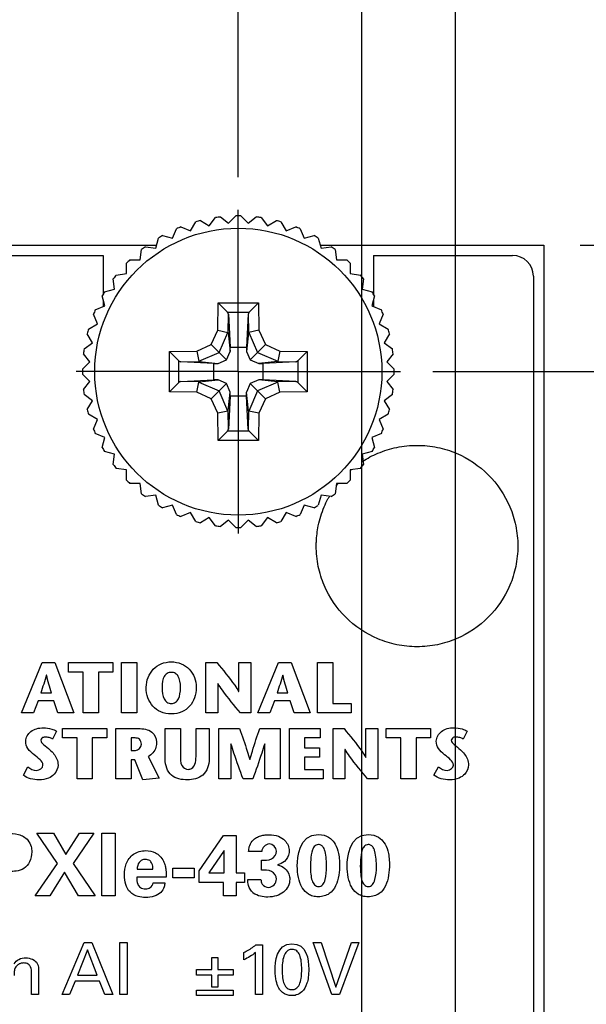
# Model space of a CAD drawing. Header units: inches. Extents: x 0 to 34, y 0 to 22.
# Tile 13 of 31: x 12.5 to 13.6, y 14.2 to 16.1. Entities that reach past the tile are written whole.
import ezdxf

# ---------------------------------------------------------------- set-up
doc = ezdxf.new("R2010")
doc.units = ezdxf.units.IN
doc.header["$LTSCALE"] = 1.87
doc.header["$MEASUREMENT"] = 0
doc.linetypes.add('CENTER', pattern=[0.6, 0.375, -0.075, 0.075, -0.075])
doc.layers.get('0').update_dxf_attribs({"linetype": 'CONTINUOUS'})
for name, color, linetype in [('02___PRT_ALL_AXES', 7, 'CONTINUOUS'), ('DATUMCURVES', 7, 'CONTINUOUS'), ('DIMENSIONS', 7, 'CONTINUOUS')]:
    doc.layers.add(name, color=color, linetype=linetype)
doc.styles.get("Standard").update_dxf_attribs({"font": 'txt', "width": 0.8})
doc.dimstyles.new('DIMSTYLE_2', dxfattribs={"dimtxt": 0.125, "dimasz": 0.18, "dimexe": 0.18, "dimexo": 0.0625, "dimgap": 0.09, "dimtad": 0, "dimtih": 1, "dimtoh": 1, "dimdec": 3, "dimlfac": 0.5, "dimzin": 4, "dimdsep": 46, "dimtxsty": 'STANDARD', "dimblk": '_FILLED', "dimblk1": '_FILLED', "dimblk2": '_FILLED', "dimcen": 0.09, "dimadec": 0, "dimazin": 0, "dimtp": 0.01, "dimtm": 0.01, "dimtfac": 1, "dimtdec": 3, "dimtofl": 0, "dimtmove": 0, "dimatfit": 3, "dimldrblk": '_FILLED', "dimfxl": 1, "dimtolj": 1, "dimtzin": 4, "dimarcsym": 0})

# ---------------------------------------------------------------- blocks, each defined once
blk = doc.blocks.new('*D8')
at = {"layer": 'DIMENSIONS', "color": 2, "linetype": 'CONTINUOUS'}
blk.add_line((12.1845, 15.6544), (12.1845, 16.3684), dxfattribs=at)
at = {"layer": 'DIMENSIONS', "color": 2, "linetype": 'CONTINUOUS', "insert": (12.122, 16.4309), "char_height": 0.125, "width": 1.125, "attachment_point": 1, "rotation": 90, "line_spacing_factor": 0.9}
blk.add_mtext('.169{\\Ftxt.shx;\\W1.000000;\\H0.125000; }[4.29]', dxfattribs=at)
blk = doc.blocks.new('_FILLED')
at = {"color": 0, "linetype": 'BYBLOCK'}
blk.add_solid([(0, 0), (-1, 0.174), (-1, -0.174)], dxfattribs=at)
blk = doc.blocks.new('*D9')
at = {"layer": 'DIMENSIONS', "color": 2, "linetype": 'CONTINUOUS'}
for p, q in [((12.3851, 16.1197), (12.3851, 16.3684)), ((12.2185, 15.9007), (12.3851, 16.1197)), ((12.2185, 15.3424), (12.2185, 15.9007))]:
    blk.add_line(p, q, dxfattribs=at)
at = {"layer": 'DIMENSIONS', "color": 2, "linetype": 'CONTINUOUS', "insert": (12.3226, 16.4309), "char_height": 0.125, "width": 1.125, "attachment_point": 1, "rotation": 90, "line_spacing_factor": 0.9}
blk.add_mtext('.152{\\Ftxt.shx;\\W1.000000;\\H0.125000; }[3.86]', dxfattribs=at)
blk = doc.blocks.new('*D10')
at = {"layer": 'DIMENSIONS', "color": 2, "linetype": 'CONTINUOUS'}
blk.add_line((12.9225, 15.7554), (12.9225, 16.3684), dxfattribs=at)
at = {"layer": 'DIMENSIONS', "color": 2, "linetype": 'CONTINUOUS', "insert": (12.86, 16.4309), "char_height": 0.125, "width": 1.125, "attachment_point": 1, "rotation": 90, "line_spacing_factor": 0.9}
blk.add_mtext('.200{\\Ftxt.shx;\\W1.000000;\\H0.125000; }[5.08]', dxfattribs=at)
blk = doc.blocks.new('*D11')
at = {"layer": 'DIMENSIONS', "color": 2, "linetype": 'CONTINUOUS'}
blk.add_line((13.1605, 14.1354), (13.1605, 16.3684), dxfattribs=at)
at = {"layer": 'DIMENSIONS', "color": 2, "linetype": 'CONTINUOUS', "insert": (13.098, 16.4309), "char_height": 0.125, "width": 1.325, "attachment_point": 1, "rotation": 90, "line_spacing_factor": 0.9}
blk.add_mtext('2X .319{\\Ftxt.shx;\\W1.000000;\\H0.125000; }[8.1]', dxfattribs=at)
blk = doc.blocks.new('*D12')
at = {"layer": 'DIMENSIONS', "color": 2, "linetype": 'CONTINUOUS'}
blk.add_line((13.3405, 14.1354), (13.3405, 16.3684), dxfattribs=at)
at = {"layer": 'DIMENSIONS', "color": 2, "linetype": 'CONTINUOUS', "insert": (13.278, 16.4309), "char_height": 0.125, "width": 1.525, "attachment_point": 1, "rotation": 90, "line_spacing_factor": 0.9}
blk.add_mtext('2X .409{\\Ftxt.shx;\\W1.000000;\\H0.125000; }[10.39]', dxfattribs=at)
blk = doc.blocks.new('*D15')
at = {"layer": 'DIMENSIONS', "color": 2, "linetype": 'CONTINUOUS'}
blk.add_line((13.5805, 15.6249), (14.198, 15.6249), dxfattribs=at)
at = {"layer": 'DIMENSIONS', "color": 2, "linetype": 'CONTINUOUS', "insert": (14.2605, 15.6874), "char_height": 0.125, "width": 1.425, "attachment_point": 1, "line_spacing_factor": 0.9}
blk.add_mtext('4.942{\\Ftxt.shx;\\W1.000000;\\H0.125000; }[125.53]', dxfattribs=at)
blk = doc.blocks.new('*D27')
at = {"layer": 'DIMENSIONS', "color": 2, "linetype": 'CONTINUOUS'}
blk.add_line((13.297, 15.3809), (14.198, 15.3809), dxfattribs=at)
at = {"layer": 'DIMENSIONS', "color": 2, "linetype": 'CONTINUOUS', "insert": (14.2605, 15.4434), "char_height": 0.125, "width": 1.425, "attachment_point": 1, "line_spacing_factor": 0.9}
blk.add_mtext('4.820{\\Ftxt.shx;\\W1.000000;\\H0.125000; }[122.43]', dxfattribs=at)

msp = doc.modelspace()

# ---------------------------------------------------------------- linework, layer by layer
at = {"color": 7, "linetype": 'CONTINUOUS'}
for p, q in [((12.8305, 15.6521), (12.8405, 15.6694)), ((12.8494, 15.6718), (12.8667, 15.6618)), ((12.8667, 15.6618), (12.8788, 15.6777)), ((12.888, 15.6789), (12.9038, 15.6667)), ((12.9038, 15.6667), (12.9179, 15.6808)), ((12.9272, 15.6808), (12.9413, 15.6667)), ((12.9413, 15.6667), (12.9571, 15.6789)), ((12.9663, 15.6777), (12.9784, 15.6618)), ((12.9784, 15.6618), (12.9957, 15.6718)), ((13.0046, 15.6694), (13.0146, 15.6521)), ((12.7958, 15.6378), (12.8035, 15.6562)), ((12.812, 15.6598), (12.8305, 15.6521)), ((13.0146, 15.6521), (13.0331, 15.6598)), ((13.0416, 15.6562), (13.0492, 15.6378)), ((12.7634, 15.619), (12.7686, 15.6383)), ((12.7766, 15.6429), (12.7958, 15.6378)), ((13.0492, 15.6378), (13.0685, 15.6429)), ((13.0765, 15.6383), (13.0817, 15.619)), ((11.9345, 15.6249), (12.765, 15.6249)), ((12.7337, 15.5962), (12.7363, 15.616)), ((12.7436, 15.6216), (12.7634, 15.619)), ((13.0801, 15.6249), (13.5105, 15.6249)), ((13.0817, 15.619), (13.1015, 15.6216)), ((13.1088, 15.616), (13.1114, 15.5962)), ((13.5105, 15.6249), (13.5105, 5.4969)), ((11.9945, 15.6049), (12.6625, 15.6049)), ((12.7137, 15.5962), (12.7337, 15.5962)), ((13.1114, 15.5962), (13.1314, 15.5962)), ((13.1825, 15.6049), (13.4505, 15.6049)), ((12.7072, 15.5697), (12.7072, 15.5897)), ((13.1379, 15.5897), (13.1379, 15.5697)), ((12.6844, 15.54), (12.6818, 15.5598)), ((12.6874, 15.5671), (12.7072, 15.5697)), ((13.1379, 15.5697), (13.1577, 15.5671)), ((13.1633, 15.5598), (13.1607, 15.54)), ((13.4905, 15.5649), (13.4905, 5.5569)), ((12.6651, 15.5348), (12.6844, 15.54)), ((13.1607, 15.54), (13.18, 15.5348)), ((12.6656, 15.5076), (12.6605, 15.5268)), ((13.1846, 15.5268), (13.1795, 15.5076)), ((12.6472, 15.4999), (12.6656, 15.5076)), ((12.8828, 15.461), (12.8838, 15.5134)), ((12.8838, 15.5134), (12.9613, 15.5134)), ((12.8838, 15.5134), (12.9015, 15.4954)), ((12.9613, 15.5134), (12.9437, 15.4954)), ((12.9613, 15.5134), (12.9622, 15.461)), ((13.1795, 15.5076), (13.1979, 15.4999)), ((12.6513, 15.4729), (12.6436, 15.4914)), ((12.9015, 15.4954), (12.9437, 15.4954)), ((12.9028, 15.4563), (12.9034, 15.4914)), ((12.9034, 15.4914), (12.9068, 15.4279)), ((12.9417, 15.4914), (12.9383, 15.4279)), ((12.9417, 15.4914), (12.9423, 15.4563)), ((13.2014, 15.4914), (13.1938, 15.4729)), ((12.634, 15.463), (12.6513, 15.4729)), ((12.8704, 15.433), (12.8828, 15.461)), ((12.8828, 15.461), (12.9026, 15.4566)), ((12.9622, 15.461), (12.9425, 15.4566)), ((12.9622, 15.461), (12.9747, 15.433)), ((13.1938, 15.4729), (13.2111, 15.463)), ((12.6416, 15.4367), (12.6316, 15.454)), ((12.8854, 15.418), (12.9026, 15.4566)), ((12.9026, 15.4566), (12.9028, 15.4563)), ((12.9028, 15.4563), (12.9067, 15.42)), ((12.9423, 15.4563), (12.9384, 15.42)), ((12.9423, 15.4563), (12.9425, 15.4566)), ((12.9425, 15.4566), (12.9597, 15.418)), ((13.2135, 15.454), (13.2035, 15.4367)), ((12.6257, 15.4246), (12.6416, 15.4367)), ((12.8425, 15.4206), (12.8704, 15.433)), ((12.8704, 15.433), (12.8854, 15.418)), ((12.9067, 15.42), (12.9068, 15.4279)), ((12.9068, 15.4279), (12.9383, 15.4279)), ((12.9383, 15.4279), (12.9384, 15.42)), ((12.9747, 15.433), (12.9597, 15.418)), ((12.9747, 15.433), (13.0026, 15.4206)), ((13.2035, 15.4367), (13.2193, 15.4246)), ((12.6367, 15.3996), (12.6245, 15.4154)), ((12.79, 15.4196), (12.8425, 15.4206)), ((12.79, 15.3421), (12.79, 15.4196)), ((12.79, 15.4196), (12.808, 15.402)), ((12.8425, 15.4206), (12.8468, 15.4008)), ((12.8468, 15.4008), (12.8854, 15.418)), ((12.8834, 15.3967), (12.8995, 15.4039)), ((12.8854, 15.418), (12.8995, 15.4039)), ((12.8995, 15.4039), (12.9067, 15.42)), ((12.9384, 15.42), (12.9456, 15.4039)), ((12.9597, 15.418), (12.9456, 15.4039)), ((12.9456, 15.4039), (12.9617, 15.3967)), ((12.9597, 15.418), (12.9983, 15.4008)), ((13.0026, 15.4206), (12.9983, 15.4008)), ((13.0026, 15.4206), (13.055, 15.4196)), ((13.055, 15.4196), (13.0371, 15.4019)), ((13.055, 15.4196), (13.055, 15.3421)), ((13.2205, 15.4154), (13.2084, 15.3996)), ((12.6226, 15.3855), (12.6367, 15.3996)), ((12.808, 15.3597), (12.808, 15.402)), ((12.812, 15.4), (12.8472, 15.4007)), ((12.8755, 15.3966), (12.812, 15.4)), ((12.8472, 15.4007), (12.8468, 15.4008)), ((12.8472, 15.4007), (12.8834, 15.3967)), ((12.8755, 15.3966), (12.8834, 15.3967)), ((12.8755, 15.3651), (12.8755, 15.3966)), ((12.9979, 15.4007), (12.9617, 15.3967)), ((12.9617, 15.3967), (12.9696, 15.3966)), ((13.0331, 15.4), (12.9696, 15.3966)), ((12.9696, 15.3966), (12.9696, 15.3651)), ((12.9983, 15.4008), (12.9979, 15.4007)), ((12.9979, 15.4007), (13.0331, 15.4)), ((13.0371, 15.4019), (13.0371, 15.3597)), ((13.2084, 15.3996), (13.2225, 15.3855)), ((12.6367, 15.3621), (12.6226, 15.3762)), ((12.812, 15.3617), (12.8755, 15.3651)), ((12.8472, 15.3611), (12.8834, 15.365)), ((12.8834, 15.365), (12.8755, 15.3651)), ((12.8995, 15.3578), (12.8834, 15.365)), ((12.9617, 15.365), (12.9456, 15.3578)), ((12.9696, 15.3651), (12.9617, 15.365)), ((12.9979, 15.3611), (12.9617, 15.365)), ((13.0331, 15.3617), (12.9696, 15.3651)), ((13.2225, 15.3762), (13.2084, 15.3621)), ((12.6245, 15.3463), (12.6367, 15.3621)), ((12.79, 15.3421), (12.808, 15.3597)), ((12.8472, 15.3611), (12.812, 15.3617)), ((12.8425, 15.3412), (12.8468, 15.3609)), ((12.8468, 15.3609), (12.8472, 15.3611)), ((12.8468, 15.3609), (12.8854, 15.3437)), ((12.8854, 15.3437), (12.8995, 15.3578)), ((12.9067, 15.3417), (12.8995, 15.3578)), ((12.9456, 15.3578), (12.9384, 15.3417)), ((12.9597, 15.3437), (12.9456, 15.3578)), ((12.9983, 15.3609), (12.9597, 15.3437)), ((13.0331, 15.3617), (12.9979, 15.3611)), ((12.9979, 15.3611), (12.9983, 15.3609)), ((13.0026, 15.3412), (12.9983, 15.3609)), ((13.055, 15.3421), (13.0371, 15.3597)), ((13.2084, 15.3621), (13.2205, 15.3463)), ((12.6416, 15.325), (12.6257, 15.3371)), ((12.8425, 15.3412), (12.79, 15.3421)), ((12.8704, 15.3287), (12.8425, 15.3412)), ((12.8704, 15.3287), (12.8854, 15.3437)), ((12.8828, 15.3008), (12.8704, 15.3287)), ((12.9026, 15.3051), (12.8854, 15.3437)), ((12.9028, 15.3055), (12.9067, 15.3417)), ((12.9068, 15.3338), (12.9034, 15.2703)), ((12.9068, 15.3338), (12.9067, 15.3417)), ((12.9383, 15.3338), (12.9068, 15.3338)), ((12.9383, 15.3338), (12.9384, 15.3417)), ((12.9417, 15.2703), (12.9383, 15.3338)), ((12.9423, 15.3055), (12.9384, 15.3417)), ((12.9597, 15.3437), (12.9425, 15.3051)), ((12.9747, 15.3287), (12.9597, 15.3437)), ((12.9747, 15.3287), (12.9622, 15.3008)), ((13.0026, 15.3412), (12.9747, 15.3287)), ((13.055, 15.3421), (13.0026, 15.3412)), ((13.2193, 15.3371), (13.2035, 15.325)), ((12.6316, 15.3077), (12.6416, 15.325)), ((13.2035, 15.325), (13.2135, 15.3077)), ((12.6513, 15.2888), (12.634, 15.2988)), ((12.9026, 15.3051), (12.8828, 15.3008)), ((12.8838, 15.2484), (12.8828, 15.3008)), ((12.9028, 15.3055), (12.9026, 15.3051)), ((12.9034, 15.2703), (12.9028, 15.3055)), ((12.9423, 15.3055), (12.9417, 15.2703)), ((12.9425, 15.3051), (12.9423, 15.3055)), ((12.9622, 15.3008), (12.9425, 15.3051)), ((12.9622, 15.3008), (12.9613, 15.2484)), ((13.2111, 15.2988), (13.1938, 15.2888)), ((12.6436, 15.2703), (12.6513, 15.2888)), ((13.1938, 15.2888), (13.2014, 15.2703)), ((12.6656, 15.2542), (12.6472, 15.2618)), ((12.6605, 15.2349), (12.6656, 15.2542)), ((12.9014, 15.2664), (12.8838, 15.2484)), ((12.9437, 15.2664), (12.9015, 15.2663)), ((12.9613, 15.2484), (12.9436, 15.2663)), ((13.1979, 15.2618), (13.1795, 15.2542)), ((13.1795, 15.2542), (13.1846, 15.2349)), ((12.9613, 15.2484), (12.8838, 15.2484)), ((12.6844, 15.2217), (12.6651, 15.2269)), ((12.6818, 15.2019), (12.6844, 15.2217)), ((13.18, 15.2269), (13.1607, 15.2217)), ((13.1607, 15.2217), (13.1633, 15.2019)), ((12.7072, 15.192), (12.6874, 15.1946)), ((13.1577, 15.1946), (13.1379, 15.192)), ((12.7072, 15.172), (12.7072, 15.192)), ((13.1379, 15.192), (13.1379, 15.172)), ((12.7337, 15.1655), (12.7137, 15.1655)), ((12.7363, 15.1457), (12.7337, 15.1655)), ((13.1114, 15.1655), (13.1088, 15.1457)), ((13.1314, 15.1655), (13.1114, 15.1655)), ((12.7634, 15.1427), (12.7436, 15.1401)), ((12.7686, 15.1234), (12.7634, 15.1427)), ((13.0817, 15.1427), (13.0765, 15.1234)), ((13.1015, 15.1401), (13.0817, 15.1427)), ((12.7958, 15.1239), (12.7766, 15.1188)), ((12.8035, 15.1055), (12.7958, 15.1239)), ((13.0492, 15.1239), (13.0416, 15.1055)), ((13.0685, 15.1188), (13.0492, 15.1239)), ((12.8305, 15.1096), (12.812, 15.102)), ((12.8405, 15.0923), (12.8305, 15.1096)), ((12.8667, 15.0999), (12.8494, 15.0899)), ((12.8788, 15.0841), (12.8667, 15.0999)), ((12.9784, 15.0999), (12.9663, 15.0841)), ((12.9957, 15.0899), (12.9784, 15.0999)), ((13.0146, 15.1096), (13.0046, 15.0923)), ((13.0331, 15.102), (13.0146, 15.1096)), ((12.9038, 15.095), (12.888, 15.0829)), ((12.9179, 15.0809), (12.9038, 15.095)), ((12.9413, 15.095), (12.9272, 15.0809)), ((12.9571, 15.0829), (12.9413, 15.095))]:
    msp.add_line(p, q, dxfattribs=at)
msp.add_circle((12.9225, 15.3809), 0.2764, dxfattribs=at)
for centre, radius, start, end in [((12.9226, 15.3808), 0.3001, 104.12, 105.8825), ((12.9226, 15.3808), 0.3, 96.6203, 98.3831), ((12.9225, 15.3804), 0.3005, 89.1083, 90.8686), ((12.9227, 15.3817), 0.2992, 81.6255, 83.3935), ((12.9221, 15.3792), 0.3017, 74.1213, 75.8744), ((12.9222, 15.3817), 0.2991, 111.6186, 113.3869), ((12.9235, 15.3833), 0.2973, 66.6024, 68.3812), ((12.9221, 15.3817), 0.299, 119.12, 120.8889), ((12.922, 15.3798), 0.3012, 59.1333, 60.8893), ((12.9227, 15.3807), 0.3002, 126.6185, 128.3805), ((12.9222, 15.3805), 0.3005, 51.6068, 53.3667), ((12.9228, 15.3807), 0.3003, 134.1249, 135.8863), ((12.9234, 15.3816), 0.2989, 44.1277, 45.8971), ((13.4505, 15.5649), 0.04, 0, 90), ((12.9218, 15.3814), 0.299, 141.613, 143.3817), ((12.9214, 15.38), 0.3015, 36.6212, 38.3755), ((12.9235, 15.3803), 0.3012, 149.1185, 150.8748), ((12.9234, 15.3814), 0.299, 29.1102, 30.8794), ((12.9224, 15.381), 0.2998, 156.6304, 158.3948), ((12.9223, 15.3807), 0.3003, 21.6273, 23.3885), ((12.9223, 15.3809), 0.2998, 164.1057, 165.8699), ((12.922, 15.3807), 0.3006, 14.1178, 15.8774), ((12.9241, 15.3807), 0.3016, 171.6301, 173.3837), ((12.9229, 15.3809), 0.2996, 6.6175, 8.3827), ((12.9197, 15.3809), 0.2972, 179.1098, 180.8902), ((12.9227, 15.3809), 0.2999, 359.118, 0.882), ((12.9241, 15.381), 0.3016, 186.6163, 188.3699), ((12.9229, 15.3808), 0.2996, 351.6173, 353.3825), ((12.9223, 15.3809), 0.2998, 194.1301, 195.8943), ((12.922, 15.381), 0.3006, 344.1226, 345.8822), ((12.9224, 15.3807), 0.2998, 201.6052, 203.3696), ((12.9223, 15.381), 0.3003, 336.6115, 338.3727), ((12.9235, 15.3815), 0.3012, 209.1252, 210.8815), ((12.9234, 15.3803), 0.299, 329.1206, 330.8898), ((12.9218, 15.3803), 0.299, 216.6183, 218.387), ((12.9214, 15.3818), 0.3015, 321.6245, 323.3788), ((12.9228, 15.381), 0.3003, 224.1137, 225.8751), ((12.9234, 15.3801), 0.2989, 314.1029, 315.8723), ((12.9227, 15.381), 0.3002, 231.6195, 233.3815), ((12.9222, 15.3812), 0.3005, 306.6333, 308.3932), ((12.9221, 15.38), 0.299, 239.1111, 240.88), ((12.922, 15.3819), 0.3012, 299.1107, 300.8667), ((12.9222, 15.38), 0.2991, 246.6131, 248.3814), ((12.9235, 15.3784), 0.2973, 291.6188, 293.3976), ((12.9226, 15.3809), 0.3001, 254.1175, 255.88), ((12.9226, 15.3809), 0.3, 261.6169, 263.3797), ((12.9225, 15.3813), 0.3005, 269.1314, 270.8917), ((12.9227, 15.38), 0.2992, 276.6065, 278.3745), ((12.9221, 15.3825), 0.3017, 284.1256, 285.8787)]:
    msp.add_arc(centre, radius, start, end, dxfattribs=at)
msp.add_ellipse((12.8123, 15.3417), major_axis=(-0.0001, 0.02), ratio=0.487612, start_param=0.023739, end_param=0.442618, dxfattribs=at)
for points, knots in [([(12.9034, 15.4914), (12.9034, 15.4918), (12.9032, 15.4925), (12.9028, 15.4935), (12.9023, 15.4945), (12.9018, 15.4951), (12.9015, 15.4954)], [0, 0, 0, 0, 0.229991, 0.471038, 0.726338, 1, 1, 1, 1]), ([(12.9437, 15.4954), (12.9431, 15.4948), (12.9422, 15.4936), (12.9418, 15.4921), (12.9417, 15.4914)], [0, 0, 0, 0, 0.533893, 1, 1, 1, 1]), ([(12.808, 15.402), (12.8086, 15.4014), (12.8098, 15.4005), (12.8113, 15.4001), (12.812, 15.4)], [0, 0, 0, 0, 0.533893, 1, 1, 1, 1]), ([(13.0331, 15.4), (13.0335, 15.4001), (13.0342, 15.4002), (13.0352, 15.4006), (13.0361, 15.4012), (13.0368, 15.4016), (13.0371, 15.4019)], [0, 0, 0, 0, 0.229991, 0.471038, 0.726338, 1, 1, 1, 1]), ([(13.0371, 15.3597), (13.0365, 15.3603), (13.0353, 15.3612), (13.0338, 15.3616), (13.0331, 15.3617)], [0, 0, 0, 0, 0.533893, 1, 1, 1, 1]), ([(12.9015, 15.2663), (12.9018, 15.2666), (12.9023, 15.2673), (12.9028, 15.2682), (12.9032, 15.2692), (12.9034, 15.2699), (12.9034, 15.2703)], [0, 0, 0, 0, 0.273672, 0.52896, 0.77001, 1, 1, 1, 1]), ([(12.9437, 15.2664), (12.9432, 15.2669), (12.9422, 15.2681), (12.9418, 15.2696), (12.9417, 15.2703)], [0, 0, 0, 0, 0.535971, 1, 1, 1, 1])]:
    msp.add_open_spline(points, degree=3, knots=knots, dxfattribs=at)
at = {"layer": '02___PRT_ALL_AXES', "color": 7, "linetype": 'CENTER'}
for q in [(12.9225, 15.6929), (12.6105, 15.3809), (12.9225, 15.0689), (13.2345, 15.3809)]:
    msp.add_line((12.9225, 15.3809), q, dxfattribs=at)
at = {"layer": '02___PRT_ALL_AXES', "color": 7, "linetype": 'CONTINUOUS'}
for p, q in [((12.6625, 15.6049), (12.6625, 15.5305)), ((13.1825, 15.6049), (13.1825, 15.5305)), ((12.6625, 15.5191), (12.6625, 15.5063)), ((13.1825, 15.5191), (13.1825, 15.5063))]:
    msp.add_line(p, q, dxfattribs=at)
at = {"layer": 'DATUMCURVES', "color": 40, "linetype": 'CONTINUOUS'}
for p, q in [((12.5051, 14.7234), (12.5446, 14.8204)), ((12.5446, 14.8204), (12.5691, 14.8204)), ((12.5691, 14.8204), (12.606, 14.7234)), ((12.5959, 14.8022), (12.5959, 14.8204)), ((12.5959, 14.8204), (12.6811, 14.8204)), ((12.6811, 14.8204), (12.6811, 14.8022)), ((12.6979, 14.7234), (12.6979, 14.8204)), ((12.6979, 14.8204), (12.7271, 14.8204)), ((12.7271, 14.8204), (12.7271, 14.7234)), ((12.86, 14.7234), (12.86, 14.8204)), ((12.86, 14.8204), (12.8812, 14.8204)), ((12.9233, 14.7648), (12.9233, 14.8204)), ((12.9233, 14.8204), (12.9463, 14.8204)), ((12.9463, 14.8204), (12.9463, 14.7234)), ((12.9601, 14.7234), (12.9996, 14.8204)), ((12.9996, 14.8204), (13.0241, 14.8204)), ((13.0241, 14.8204), (13.061, 14.7234)), ((13.0752, 14.7234), (13.0752, 14.8204)), ((13.0752, 14.8204), (13.1045, 14.8204)), ((13.1045, 14.8204), (13.1045, 14.7415)), ((12.5532, 14.7965), (12.5529, 14.7965)), ((12.6239, 14.8022), (12.5959, 14.8022)), ((12.6239, 14.7234), (12.6239, 14.8022)), ((12.6531, 14.8022), (12.6531, 14.7234)), ((12.6811, 14.8022), (12.6531, 14.8022)), ((13.0082, 14.7965), (13.0079, 14.7965)), ((12.883, 14.7802), (12.883, 14.7234)), ((12.8832, 14.7802), (12.883, 14.7802)), ((12.5423, 14.7619), (12.5626, 14.7619)), ((12.923, 14.7648), (12.9233, 14.7648)), ((12.9973, 14.7619), (13.0176, 14.7619)), ((12.5373, 14.7465), (12.528, 14.7234)), ((12.5673, 14.7465), (12.5373, 14.7465)), ((12.575, 14.7234), (12.5673, 14.7465)), ((12.9923, 14.7465), (12.983, 14.7234)), ((13.0223, 14.7465), (12.9923, 14.7465)), ((13.0299, 14.7234), (13.0223, 14.7465)), ((13.1045, 14.7415), (13.14, 14.7415)), ((13.14, 14.7415), (13.14, 14.7234)), ((12.528, 14.7234), (12.5051, 14.7234)), ((12.606, 14.7234), (12.575, 14.7234)), ((12.6531, 14.7234), (12.6239, 14.7234)), ((12.7271, 14.7234), (12.6979, 14.7234)), ((12.883, 14.7234), (12.86, 14.7234)), ((12.9463, 14.7234), (12.9268, 14.7234)), ((12.983, 14.7234), (12.9601, 14.7234)), ((13.061, 14.7234), (13.0299, 14.7234)), ((13.14, 14.7234), (13.0752, 14.7234)), ((12.5725, 14.6884), (12.565, 14.6731)), ((12.584, 14.6752), (12.584, 14.6933)), ((12.584, 14.6933), (12.6693, 14.6933)), ((12.6693, 14.6933), (12.6693, 14.6752)), ((12.6867, 14.5963), (12.6867, 14.6933)), ((12.6867, 14.6933), (12.7299, 14.6933)), ((12.7818, 14.6339), (12.7818, 14.6932)), ((12.7818, 14.6932), (12.8111, 14.6932)), ((12.8111, 14.6932), (12.8111, 14.6424)), ((12.8413, 14.6429), (12.8413, 14.6932)), ((12.8413, 14.6932), (12.8665, 14.6932)), ((12.8665, 14.6932), (12.8665, 14.6346)), ((12.8851, 14.5963), (12.8851, 14.6933)), ((12.8851, 14.6933), (12.9247, 14.6933)), ((12.964, 14.6933), (13.0028, 14.6933)), ((13.0028, 14.6933), (13.0028, 14.5963)), ((13.0209, 14.5963), (13.0209, 14.6933)), ((13.0209, 14.6933), (13.0798, 14.6933)), ((13.0798, 14.6933), (13.0798, 14.6752)), ((13.1048, 14.5963), (13.1048, 14.6933)), ((13.1048, 14.6933), (13.126, 14.6933)), ((13.1681, 14.6377), (13.1681, 14.6933)), ((13.1681, 14.6933), (13.1911, 14.6933)), ((13.1911, 14.6933), (13.1911, 14.5963)), ((13.2074, 14.6752), (13.2074, 14.6933)), ((13.2074, 14.6933), (13.2926, 14.6933)), ((13.2926, 14.6933), (13.2926, 14.6752)), ((13.3629, 14.6885), (13.3554, 14.6732)), ((12.6121, 14.6752), (12.584, 14.6752)), ((12.6121, 14.5963), (12.6121, 14.6752)), ((12.6413, 14.6752), (12.6413, 14.5963)), ((12.6693, 14.6752), (12.6413, 14.6752)), ((12.716, 14.6752), (12.716, 14.6513)), ((12.7237, 14.6752), (12.716, 14.6752)), ((12.9081, 14.6642), (12.9081, 14.5963)), ((12.9084, 14.6642), (12.9081, 14.6642)), ((12.9736, 14.6642), (12.9733, 14.6642)), ((12.9736, 14.5963), (12.9736, 14.6642)), ((13.0502, 14.6752), (13.0502, 14.656)), ((13.0798, 14.6752), (13.0502, 14.6752)), ((13.2354, 14.6752), (13.2074, 14.6752)), ((13.2354, 14.5963), (13.2354, 14.6752)), ((13.2646, 14.6752), (13.2646, 14.5963)), ((13.2926, 14.6752), (13.2646, 14.6752)), ((12.716, 14.6513), (12.7243, 14.6513)), ((13.0502, 14.656), (13.0791, 14.656)), ((13.0791, 14.656), (13.0791, 14.6379)), ((13.1278, 14.6531), (13.1278, 14.5963)), ((13.128, 14.6531), (13.1278, 14.6531)), ((12.716, 14.633), (12.716, 14.5963)), ((12.7235, 14.633), (12.716, 14.633)), ((12.7389, 14.5946), (12.7235, 14.633)), ((12.7488, 14.6394), (12.7703, 14.5978)), ((12.9446, 14.6336), (12.9448, 14.6336)), ((13.0502, 14.6379), (13.0502, 14.6145)), ((13.0791, 14.6379), (13.0502, 14.6379)), ((13.1679, 14.6377), (13.1681, 14.6377)), ((12.5087, 14.6034), (12.5175, 14.6195)), ((13.0502, 14.6145), (13.0857, 14.6145)), ((13.0857, 14.6145), (13.0857, 14.5963)), ((13.299, 14.6035), (13.3079, 14.6196)), ((12.6413, 14.5963), (12.6121, 14.5963)), ((12.716, 14.5963), (12.6867, 14.5963)), ((12.7703, 14.5978), (12.7389, 14.5946)), ((12.9081, 14.5963), (12.8851, 14.5963)), ((12.9502, 14.5963), (12.9317, 14.5963)), ((13.0028, 14.5963), (12.9736, 14.5963)), ((13.0857, 14.5963), (13.0209, 14.5963)), ((13.1278, 14.5963), (13.1048, 14.5963)), ((13.1911, 14.5963), (13.1715, 14.5963)), ((13.2646, 14.5963), (13.2354, 14.5963)), ((12.5741, 14.4334), (12.5346, 14.4916)), ((12.5346, 14.4916), (12.5664, 14.4916)), ((12.5664, 14.4916), (12.5907, 14.4506)), ((12.5907, 14.4506), (12.6167, 14.4916)), ((12.6444, 14.4916), (12.6047, 14.4336)), ((12.6167, 14.4916), (12.6444, 14.4916)), ((12.6599, 14.3712), (12.6599, 14.4919)), ((12.6599, 14.4919), (12.6857, 14.4919)), ((12.6857, 14.4919), (12.6857, 14.3712)), ((12.8471, 14.419), (12.8937, 14.4874)), ((12.8937, 14.4874), (12.9185, 14.4874)), ((12.9185, 14.4874), (12.9184, 14.4156)), ((12.8954, 14.4586), (12.8657, 14.4151)), ((12.895, 14.4458), (12.8954, 14.4586)), ((12.9677, 14.4564), (12.9422, 14.4564)), ((12.895, 14.4151), (12.895, 14.4458)), ((12.9674, 14.4203), (12.9674, 14.4398)), ((12.5317, 14.3712), (12.5741, 14.4334)), ((12.5882, 14.4165), (12.5594, 14.3712)), ((12.615, 14.3712), (12.5882, 14.4165)), ((12.6047, 14.4336), (12.6467, 14.3712)), ((12.7277, 14.4225), (12.7582, 14.4225)), ((12.7962, 14.4058), (12.7962, 14.4246)), ((12.7962, 14.4246), (12.8376, 14.4246)), ((12.8376, 14.4246), (12.8376, 14.4058)), ((12.8471, 14.3965), (12.8471, 14.419)), ((12.7834, 14.407), (12.7269, 14.407)), ((12.8376, 14.4058), (12.7962, 14.4058)), ((12.8657, 14.4151), (12.895, 14.4151)), ((12.9184, 14.4156), (12.9342, 14.4156)), ((12.9342, 14.4156), (12.9342, 14.3965)), ((12.9408, 14.4028), (12.9661, 14.4028)), ((12.7587, 14.3961), (12.7812, 14.3961)), ((12.8937, 14.3965), (12.8471, 14.3965)), ((12.8937, 14.3712), (12.8937, 14.3965)), ((12.9184, 14.3965), (12.9184, 14.3712)), ((12.9342, 14.3965), (12.9184, 14.3965)), ((12.5594, 14.3712), (12.5317, 14.3712)), ((12.6467, 14.3712), (12.615, 14.3712)), ((12.6857, 14.3712), (12.6599, 14.3712)), ((12.9184, 14.3712), (12.8937, 14.3712)), ((12.5832, 14.1807), (12.6255, 14.2811)), ((12.6323, 14.2673), (12.6129, 14.2181)), ((12.6255, 14.2811), (12.6404, 14.2811)), ((12.6508, 14.2181), (12.6323, 14.2673)), ((12.6404, 14.2811), (12.681, 14.1807)), ((12.6945, 14.1807), (12.6945, 14.2811)), ((12.6945, 14.2811), (12.7084, 14.2811)), ((12.7084, 14.2811), (12.7084, 14.1807)), ((12.9565, 14.2769), (12.9689, 14.2769)), ((12.9689, 14.2769), (12.9689, 14.1807)), ((13.1023, 14.1807), (13.0666, 14.2811)), ((13.0666, 14.2811), (13.082, 14.2811)), ((13.082, 14.2811), (13.1105, 14.1953)), ((13.1105, 14.1953), (13.1405, 14.2811)), ((13.1546, 14.2811), (13.1176, 14.1807)), ((13.1405, 14.2811), (13.1546, 14.2811)), ((12.8715, 14.2289), (12.8715, 14.2523)), ((12.8715, 14.2523), (12.8832, 14.2523)), ((12.8832, 14.2523), (12.8832, 14.2289)), ((12.9331, 14.2478), (12.9331, 14.2617)), ((12.9555, 14.1807), (12.9555, 14.2617)), ((12.8419, 14.2182), (12.8419, 14.2289)), ((12.8419, 14.2289), (12.8715, 14.2289)), ((12.8832, 14.2289), (12.9128, 14.2289)), ((12.9128, 14.2289), (12.9128, 14.2182)), ((12.5246, 14.1807), (12.5246, 14.222)), ((12.5379, 14.2244), (12.5379, 14.1807)), ((12.6129, 14.2181), (12.6508, 14.2181)), ((12.8715, 14.2182), (12.8419, 14.2182)), ((12.8715, 14.1952), (12.8715, 14.2182)), ((12.8832, 14.2182), (12.8832, 14.1952)), ((12.9128, 14.2182), (12.8832, 14.2182)), ((12.6084, 14.2068), (12.5976, 14.1807)), ((12.655, 14.2068), (12.6084, 14.2068)), ((12.6658, 14.1807), (12.655, 14.2068)), ((12.8419, 14.1789), (12.8419, 14.1896)), ((12.8419, 14.1896), (12.9128, 14.1896)), ((12.8832, 14.1952), (12.8715, 14.1952)), ((12.9128, 14.1896), (12.9128, 14.1789)), ((12.5379, 14.1807), (12.5246, 14.1807)), ((12.5976, 14.1807), (12.5832, 14.1807)), ((12.681, 14.1807), (12.6658, 14.1807)), ((12.7084, 14.1807), (12.6945, 14.1807)), ((12.9128, 14.1789), (12.8419, 14.1789)), ((12.9689, 14.1807), (12.9555, 14.1807)), ((13.1176, 14.1807), (13.1023, 14.1807))]:
    msp.add_line(p, q, dxfattribs=at)
for centre, radius, start, end in [((13.2671, 15.0444), 0.1948, 131.2015, 131.5707), ((13.2672, 15.0444), 0.1948, 130.5757, 131.2015), ((13.2672, 15.0443), 0.1949, 141.5537, 143.4223), ((13.2667, 15.0447), 0.1942, 150.4141, 152.0989)]:
    msp.add_arc(centre, radius, start, end, dxfattribs=at)
for points, knots in [([(13.1616, 15.2081), (13.1709, 15.2141), (13.1919, 15.2252), (13.227, 15.2362), (13.2666, 15.2403), (13.3062, 15.2362), (13.3548, 15.221), (13.4071, 15.1855), (13.4426, 15.1332), (13.4578, 15.0846), (13.4606, 15.0582), (13.4606, 15.045)], [0, 0, 0, 0, 0.081631, 0.173466, 0.265301, 0.357138, 0.448976, 0.632651, 0.816325, 0.908163, 1, 1, 1, 1]), ([(13.0728, 15.0529), (13.0732, 15.0634), (13.0761, 15.087), (13.0846, 15.1143), (13.0924, 15.1307), (13.095, 15.1356)], [0, 0, 0, 0, 0.356436, 0.80198, 1, 1, 1, 1]), ([(13.4606, 15.045), (13.4606, 15.0317), (13.4578, 15.0053), (13.4426, 14.9567), (13.4071, 14.9044), (13.3548, 14.8689), (13.3062, 14.8537), (13.2666, 14.8496), (13.227, 14.8537), (13.1784, 14.8689), (13.126, 14.9044), (13.0906, 14.9567), (13.0753, 15.0053), (13.0723, 15.0344), (13.0726, 15.0502), (13.0728, 15.0529)], [0, 0, 0, 0, 0.061729, 0.123458, 0.246917, 0.370375, 0.432104, 0.493833, 0.555561, 0.617289, 0.740744, 0.864199, 0.925927, 0.987654, 1, 1, 1, 1]), ([(12.7452, 14.7728), (12.7452, 14.7864), (12.7529, 14.8048), (12.7734, 14.8191), (12.7934, 14.8232), (12.8135, 14.8191), (12.8339, 14.8048), (12.8416, 14.7864), (12.8416, 14.7728)], [0, 0, 0, 0, 0.250237, 0.375355, 0.500474, 0.625355, 0.750237, 1, 1, 1, 1]), ([(12.8812, 14.8204), (12.8929, 14.806), (12.9078, 14.7882), (12.9209, 14.7689), (12.923, 14.7648)], [0, 0, 0, 0, 0.799051, 1, 1, 1, 1]), ([(12.8112, 14.7728), (12.8112, 14.7814), (12.8092, 14.7922), (12.802, 14.8002), (12.7935, 14.8023), (12.7849, 14.8002), (12.7778, 14.7922), (12.7757, 14.7814), (12.7757, 14.7728)], [0, 0, 0, 0, 0.25, 0.375, 0.5, 0.625, 0.75, 1, 1, 1, 1]), ([(12.9268, 14.7234), (12.9149, 14.7377), (12.8994, 14.7559), (12.8859, 14.7756), (12.8832, 14.7802)], [0, 0, 0, 0, 0.779891, 1, 1, 1, 1]), ([(12.8416, 14.7728), (12.8416, 14.7583), (12.8346, 14.7391), (12.8146, 14.7243), (12.7934, 14.7201), (12.7723, 14.7243), (12.7522, 14.7391), (12.7452, 14.7583), (12.7452, 14.7728)], [0, 0, 0, 0, 0.249779, 0.374668, 0.499557, 0.624668, 0.749779, 1, 1, 1, 1]), ([(12.7757, 14.7728), (12.7757, 14.7636), (12.7775, 14.752), (12.7846, 14.7433), (12.7934, 14.7409), (12.8023, 14.7433), (12.8093, 14.752), (12.8112, 14.7636), (12.8112, 14.7728)], [0, 0, 0, 0, 0.25104, 0.37656, 0.50208, 0.62656, 0.75104, 1, 1, 1, 1]), ([(12.5132, 14.6688), (12.5132, 14.6759), (12.5201, 14.6873), (12.5344, 14.6936), (12.5483, 14.6956), (12.5614, 14.6934), (12.5697, 14.6902), (12.5725, 14.6884)], [0, 0, 0, 0, 0.293208, 0.458612, 0.639354, 0.861798, 1, 1, 1, 1]), ([(12.7299, 14.6933), (12.739, 14.6933), (12.7569, 14.6914), (12.7651, 14.6744), (12.7651, 14.6674)], [0, 0, 0, 0, 0.563797, 1, 1, 1, 1]), ([(12.9247, 14.6933), (12.9299, 14.6789), (12.9369, 14.6591), (12.943, 14.639), (12.9446, 14.6336)], [0, 0, 0, 0, 0.729138, 1, 1, 1, 1]), ([(12.9448, 14.6336), (12.9463, 14.639), (12.9521, 14.6591), (12.959, 14.6789), (12.964, 14.6933)], [0, 0, 0, 0, 0.270744, 1, 1, 1, 1]), ([(13.126, 14.6933), (13.1377, 14.6789), (13.1526, 14.6611), (13.1657, 14.6419), (13.1679, 14.6377)], [0, 0, 0, 0, 0.798839, 1, 1, 1, 1]), ([(13.3036, 14.6689), (13.3036, 14.6761), (13.3104, 14.6874), (13.3247, 14.6938), (13.3386, 14.6958), (13.3517, 14.6935), (13.36, 14.6903), (13.3629, 14.6885)], [0, 0, 0, 0, 0.293063, 0.458076, 0.63793, 0.861091, 1, 1, 1, 1]), ([(12.5464, 14.6228), (12.5464, 14.6268), (12.5402, 14.6347), (12.5289, 14.6431), (12.5166, 14.6532), (12.5132, 14.6639), (12.5132, 14.6688)], [0, 0, 0, 0, 0.204393, 0.459875, 0.747237, 1, 1, 1, 1]), ([(12.565, 14.6731), (12.563, 14.6743), (12.5583, 14.6762), (12.5513, 14.677), (12.5444, 14.6762), (12.5407, 14.669), (12.5497, 14.6606), (12.5559, 14.6559), (12.5598, 14.6522)], [0, 0, 0, 0, 0.136129, 0.285774, 0.413112, 0.50317, 0.688047, 1, 1, 1, 1]), ([(12.7359, 14.6633), (12.7359, 14.6667), (12.7337, 14.674), (12.7266, 14.6752), (12.7237, 14.6752)], [0, 0, 0, 0, 0.538948, 1, 1, 1, 1]), ([(12.7651, 14.6674), (12.7651, 14.664), (12.7641, 14.6528), (12.7558, 14.6429), (12.7488, 14.6394)], [0, 0, 0, 0, 0.300934, 1, 1, 1, 1]), ([(12.9317, 14.5963), (12.9256, 14.6127), (12.9174, 14.6352), (12.9102, 14.6581), (12.9084, 14.6642)], [0, 0, 0, 0, 0.732602, 1, 1, 1, 1]), ([(12.9733, 14.6642), (12.9714, 14.6581), (12.9644, 14.6352), (12.9562, 14.6127), (12.9502, 14.5963)], [0, 0, 0, 0, 0.267419, 1, 1, 1, 1]), ([(13.3367, 14.6229), (13.3367, 14.6269), (13.3305, 14.6348), (13.3193, 14.6432), (13.3069, 14.6533), (13.3036, 14.664), (13.3036, 14.6689)], [0, 0, 0, 0, 0.204182, 0.459486, 0.747174, 1, 1, 1, 1]), ([(13.3554, 14.6732), (13.3534, 14.6745), (13.3487, 14.6763), (13.3417, 14.6771), (13.3347, 14.6763), (13.331, 14.6691), (13.34, 14.6607), (13.3462, 14.656), (13.3501, 14.6523)], [0, 0, 0, 0, 0.13589, 0.285378, 0.413491, 0.504024, 0.688479, 1, 1, 1, 1]), ([(12.5598, 14.6522), (12.5626, 14.6497), (12.5706, 14.6419), (12.5754, 14.6306), (12.5754, 14.6231)], [0, 0, 0, 0, 0.330976, 1, 1, 1, 1]), ([(13.1715, 14.5963), (13.1597, 14.6106), (13.1442, 14.6288), (13.1307, 14.6486), (13.128, 14.6531)], [0, 0, 0, 0, 0.779637, 1, 1, 1, 1]), ([(13.3501, 14.6523), (13.3529, 14.6498), (13.3609, 14.6421), (13.3657, 14.6307), (13.3657, 14.6232)], [0, 0, 0, 0, 0.330974, 1, 1, 1, 1]), ([(12.8247, 14.5945), (12.814, 14.5945), (12.7895, 14.5983), (12.7818, 14.6229), (12.7818, 14.6339)], [0, 0, 0, 0, 0.492917, 1, 1, 1, 1]), ([(12.8111, 14.6424), (12.8111, 14.6356), (12.8095, 14.6227), (12.8213, 14.6147), (12.8261, 14.6147)], [0, 0, 0, 0, 0.592787, 1, 1, 1, 1]), ([(12.8665, 14.6346), (12.8665, 14.6234), (12.8585, 14.5996), (12.8349, 14.5945), (12.8247, 14.5945)], [0, 0, 0, 0, 0.521495, 1, 1, 1, 1]), ([(12.8261, 14.6147), (12.8283, 14.6147), (12.8402, 14.6182), (12.8413, 14.6336), (12.8413, 14.6429)], [0, 0, 0, 0, 0.195123, 1, 1, 1, 1]), ([(12.5754, 14.6231), (12.5754, 14.6168), (12.5704, 14.6058), (12.5561, 14.596), (12.5396, 14.5938), (12.5228, 14.5957), (12.5127, 14.6002), (12.5087, 14.6034)], [0, 0, 0, 0, 0.228224, 0.391664, 0.611693, 0.81364, 1, 1, 1, 1]), ([(12.5175, 14.6195), (12.5223, 14.6158), (12.5325, 14.6085), (12.5464, 14.6175), (12.5464, 14.6228)], [0, 0, 0, 0, 0.531569, 1, 1, 1, 1]), ([(13.3657, 14.6232), (13.3657, 14.6169), (13.3608, 14.6059), (13.3465, 14.5962), (13.33, 14.5939), (13.3132, 14.5958), (13.3031, 14.6003), (13.299, 14.6035)], [0, 0, 0, 0, 0.228207, 0.391547, 0.611367, 0.813447, 1, 1, 1, 1]), ([(13.3079, 14.6196), (13.3127, 14.616), (13.3229, 14.6087), (13.3367, 14.6176), (13.3367, 14.6229)], [0, 0, 0, 0, 0.532132, 1, 1, 1, 1]), ([(12.4757, 14.4913), (12.4836, 14.4913), (12.4953, 14.4911), (12.5096, 14.4857), (12.5187, 14.478), (12.5241, 14.4673), (12.5255, 14.4527), (12.5225, 14.4368), (12.5109, 14.4225), (12.4958, 14.4182), (12.4865, 14.418), (12.4822, 14.418)], [0, 0, 0, 0, 0.177132, 0.256294, 0.337919, 0.436851, 0.517091, 0.66158, 0.789974, 0.904957, 1, 1, 1, 1]), ([(12.9422, 14.4564), (12.9425, 14.4595), (12.9433, 14.4665), (12.948, 14.4757), (12.9554, 14.4824), (12.9634, 14.4863), (12.9722, 14.4885), (12.9846, 14.4893), (12.999, 14.4874), (13.0151, 14.4773), (13.021, 14.464), (13.0205, 14.4555), (13.0204, 14.4546)], [0, 0, 0, 0, 0.07984, 0.1831, 0.259887, 0.336379, 0.414701, 0.494692, 0.65886, 0.784245, 0.977572, 1, 1, 1, 1]), ([(13.1069, 14.4738), (13.1099, 14.4693), (13.1138, 14.4618), (13.1168, 14.4469), (13.1177, 14.4311), (13.1166, 14.4104), (13.111, 14.3896), (13.1008, 14.3764), (13.0885, 14.3704), (13.0769, 14.3688), (13.0656, 14.3702), (13.0549, 14.3749), (13.049, 14.3811), (13.0459, 14.3859)], [0, 0, 0, 0, 0.182704, 0.274056, 0.365408, 0.478327, 0.591247, 0.704166, 0.760626, 0.817086, 0.865221, 0.913357, 1, 1, 1, 1]), ([(13.2029, 14.4738), (13.2059, 14.4693), (13.2098, 14.4618), (13.2128, 14.4469), (13.2137, 14.4311), (13.2126, 14.4104), (13.207, 14.3896), (13.1968, 14.3764), (13.1845, 14.3704), (13.1729, 14.3688), (13.1616, 14.3702), (13.1509, 14.3749), (13.145, 14.3811), (13.1419, 14.3859)], [0, 0, 0, 0, 0.182667, 0.274, 0.365334, 0.478231, 0.591127, 0.704024, 0.760473, 0.816921, 0.8651, 0.913278, 1, 1, 1, 1]), ([(12.7437, 14.368), (12.739, 14.368), (12.7282, 14.3691), (12.7131, 14.3769), (12.7044, 14.3933), (12.7025, 14.4123), (12.705, 14.4337), (12.7169, 14.4501), (12.7317, 14.4569), (12.74, 14.4581), (12.7444, 14.4581)], [0, 0, 0, 0, 0.104587, 0.233886, 0.354824, 0.490885, 0.648612, 0.817968, 0.905372, 1, 1, 1, 1]), ([(12.7444, 14.4581), (12.7508, 14.4581), (12.7609, 14.456), (12.7723, 14.4477), (12.7784, 14.4388), (12.7818, 14.4294), (12.7836, 14.419), (12.7836, 14.4115), (12.7834, 14.407)], [0, 0, 0, 0, 0.261099, 0.405487, 0.568793, 0.695394, 0.812344, 1, 1, 1, 1]), ([(12.9674, 14.4398), (12.9737, 14.44), (12.9867, 14.4387), (12.9962, 14.4511), (12.9962, 14.4571)], [0, 0, 0, 0, 0.514737, 1, 1, 1, 1]), ([(12.9962, 14.4571), (12.9962, 14.4637), (12.9815, 14.4784), (12.9677, 14.4632), (12.9677, 14.4564)], [0, 0, 0, 0, 0.495597, 1, 1, 1, 1]), ([(13.0204, 14.4546), (13.0196, 14.448), (13.0138, 14.4367), (13.0029, 14.4323), (12.9982, 14.431)], [0, 0, 0, 0, 0.570353, 1, 1, 1, 1]), ([(13.0894, 14.4563), (13.089, 14.4579), (13.0877, 14.4629), (13.0829, 14.4685), (13.0772, 14.4703), (13.0718, 14.469), (13.0675, 14.4653), (13.0658, 14.4615), (13.0652, 14.4598)], [0, 0, 0, 0, 0.280745, 0.421118, 0.56149, 0.671118, 0.780745, 1, 1, 1, 1]), ([(13.1854, 14.4563), (13.185, 14.4579), (13.1837, 14.4629), (13.1789, 14.4685), (13.1732, 14.4703), (13.1678, 14.469), (13.1635, 14.4653), (13.1618, 14.4615), (13.1612, 14.4598)], [0, 0, 0, 0, 0.280745, 0.421118, 0.56149, 0.671118, 0.780745, 1, 1, 1, 1]), ([(12.7582, 14.4225), (12.7582, 14.4261), (12.7575, 14.4323), (12.752, 14.44), (12.744, 14.4419), (12.7365, 14.4404), (12.7295, 14.4341), (12.728, 14.427), (12.7277, 14.4225)], [0, 0, 0, 0, 0.204122, 0.335338, 0.496082, 0.628335, 0.746234, 1, 1, 1, 1]), ([(13.012, 14.4238), (13.0155, 14.4209), (13.0204, 14.4142), (13.0223, 14.4016), (13.0194, 14.3888), (13.0098, 14.3774), (12.9959, 14.3702), (12.9802, 14.368), (12.9648, 14.3698), (12.9549, 14.3735), (12.9507, 14.377), (12.9504, 14.3773)], [0, 0, 0, 0, 0.117331, 0.2052, 0.327793, 0.450255, 0.582896, 0.731398, 0.85728, 0.988392, 1, 1, 1, 1]), ([(12.996, 14.4031), (12.996, 14.4091), (12.987, 14.4219), (12.9737, 14.4203), (12.9674, 14.4203)], [0, 0, 0, 0, 0.485183, 1, 1, 1, 1]), ([(13.0459, 14.3859), (13.0456, 14.3864), (13.042, 14.3924), (13.0374, 14.406), (13.0361, 14.4212), (13.0361, 14.429)], [0, 0, 0, 0, 0.047619, 0.52381, 1, 1, 1, 1]), ([(13.0614, 14.4273), (13.0614, 14.4174), (13.0626, 14.403), (13.0685, 14.3913), (13.0771, 14.3877), (13.0857, 14.3918), (13.0915, 14.4051), (13.0924, 14.4196), (13.0924, 14.4276)], [0, 0, 0, 0, 0.241583, 0.362375, 0.483167, 0.612375, 0.741583, 1, 1, 1, 1]), ([(13.1419, 14.3859), (13.1416, 14.3864), (13.138, 14.3924), (13.1334, 14.406), (13.1321, 14.4212), (13.1321, 14.429)], [0, 0, 0, 0, 0.047619, 0.52381, 1, 1, 1, 1]), ([(13.1574, 14.4273), (13.1574, 14.4174), (13.1586, 14.403), (13.1645, 14.3913), (13.1731, 14.3877), (13.1816, 14.3918), (13.1874, 14.4051), (13.1884, 14.4196), (13.1884, 14.4276)], [0, 0, 0, 0, 0.241843, 0.362765, 0.483687, 0.612765, 0.741843, 1, 1, 1, 1]), ([(12.7269, 14.407), (12.7269, 14.4025), (12.7273, 14.395), (12.7341, 14.3859), (12.7436, 14.3838), (12.7542, 14.3859), (12.7578, 14.3926), (12.7587, 14.3961)], [0, 0, 0, 0, 0.258736, 0.416429, 0.614103, 0.788165, 1, 1, 1, 1]), ([(12.9504, 14.3773), (12.9465, 14.3809), (12.9416, 14.3896), (12.9408, 14.3989), (12.9408, 14.4028)], [0, 0, 0, 0, 0.574306, 1, 1, 1, 1]), ([(12.9661, 14.4028), (12.9662, 14.3997), (12.9675, 14.3913), (12.9763, 14.3873), (12.9811, 14.3873)], [0, 0, 0, 0, 0.399855, 1, 1, 1, 1]), ([(12.7812, 14.3961), (12.781, 14.3934), (12.7798, 14.3867), (12.7735, 14.3764), (12.7601, 14.3692), (12.7495, 14.368), (12.7437, 14.368)], [0, 0, 0, 0, 0.156398, 0.390997, 0.66869, 1, 1, 1, 1]), ([(12.9331, 14.2617), (12.9396, 14.2651), (12.9476, 14.27), (12.955, 14.2756), (12.9565, 14.2769)], [0, 0, 0, 0, 0.787627, 1, 1, 1, 1]), ([(13.025, 14.2677), (13.0233, 14.2676), (13.0198, 14.2669), (13.0143, 14.2633), (13.0096, 14.2551), (13.0072, 14.2419), (13.0067, 14.227), (13.0074, 14.2128), (13.0098, 14.2027), (13.0132, 14.1965), (13.0164, 14.193), (13.0199, 14.1912), (13.0225, 14.1905), (13.0244, 14.1903), (13.025, 14.1903), (13.0257, 14.1903)], [0, 0, 0, 0, 0.046898, 0.103175, 0.215729, 0.328283, 0.440837, 0.580628, 0.720419, 0.790314, 0.860209, 0.930105, 0.965052, 0.982526, 1, 1, 1, 1]), ([(13.0257, 14.1903), (13.0264, 14.1903), (13.0287, 14.1904), (13.0319, 14.1914), (13.0371, 14.1945), (13.0416, 14.2025), (13.0442, 14.2152), (13.0448, 14.2304), (13.0441, 14.2451), (13.0411, 14.2576), (13.0357, 14.2657), (13.029, 14.2678), (13.0253, 14.2677), (13.025, 14.2677)], [0, 0, 0, 0, 0.026356, 0.052713, 0.105425, 0.210851, 0.316276, 0.421701, 0.562886, 0.70407, 0.845254, 0.986438, 1, 1, 1, 1]), ([(12.4909, 14.2402), (12.493, 14.2438), (12.5002, 14.2499), (12.5168, 14.2537), (12.5382, 14.2451), (12.5379, 14.2298), (12.5379, 14.2244)], [0, 0, 0, 0, 0.187323, 0.390678, 0.756051, 1, 1, 1, 1]), ([(12.5246, 14.222), (12.5246, 14.2261), (12.5244, 14.2329), (12.5182, 14.2407), (12.5103, 14.2421), (12.5034, 14.2412), (12.4974, 14.2382), (12.4935, 14.2338), (12.4917, 14.229), (12.491, 14.224), (12.4909, 14.2202), (12.4909, 14.2177)], [0, 0, 0, 0, 0.196159, 0.306324, 0.448439, 0.551498, 0.63627, 0.761487, 0.818281, 0.880631, 1, 1, 1, 1]), ([(13.058, 14.2299), (13.058, 14.2185), (13.0558, 14.2008), (13.0463, 14.1857), (13.0337, 14.1791), (13.0237, 14.1785), (13.0166, 14.1797), (13.0091, 14.1833), (13.0035, 14.1885), (12.999, 14.1955), (12.9951, 14.2057), (12.9935, 14.2191), (12.9935, 14.2277)], [0, 0, 0, 0, 0.085767, 0.171534, 0.238301, 0.305068, 0.403929, 0.50279, 0.601651, 0.700512, 0.850256, 1, 1, 1, 1])]:
    msp.add_open_spline(points, degree=3, knots=knots, dxfattribs=at)
for points in [[(12.5529, 14.7965), (12.5498, 14.7849), (12.5459, 14.7734), (12.5423, 14.7619)], [(12.5626, 14.7619), (12.5594, 14.7734), (12.5561, 14.7849), (12.5532, 14.7965)], [(13.0079, 14.7965), (13.0048, 14.7849), (13.0009, 14.7734), (12.9973, 14.7619)], [(13.0176, 14.7619), (13.0144, 14.7734), (13.0111, 14.7849), (13.0082, 14.7965)], [(12.7243, 14.6513), (12.7298, 14.6513), (12.7359, 14.6577), (12.7359, 14.6633)], [(13.0361, 14.429), (13.0361, 14.4444), (13.0392, 14.4891), (13.0765, 14.4891)], [(13.0765, 14.4891), (13.0929, 14.4891), (13.1025, 14.4803), (13.1069, 14.4738)], [(13.1321, 14.429), (13.1321, 14.4444), (13.1352, 14.4891), (13.1726, 14.4891)], [(13.1726, 14.4891), (13.1889, 14.4891), (13.1985, 14.4803), (13.2029, 14.4738)], [(13.0652, 14.4598), (13.0614, 14.4479), (13.0614, 14.4301), (13.0614, 14.4273)], [(13.0924, 14.4276), (13.0924, 14.435), (13.0916, 14.4486), (13.0894, 14.4563)], [(13.1612, 14.4598), (13.1574, 14.4479), (13.1574, 14.4301), (13.1574, 14.4273)], [(13.1884, 14.4276), (13.1884, 14.435), (13.1876, 14.4486), (13.1854, 14.4563)], [(12.9982, 14.431), (13.0032, 14.4294), (13.0081, 14.4271), (13.012, 14.4238)], [(12.9811, 14.3873), (12.9883, 14.3873), (12.996, 14.3959), (12.996, 14.4031)], [(12.9935, 14.2277), (12.9935, 14.242), (12.9952, 14.2789), (13.0258, 14.2789)], [(13.0258, 14.2789), (13.0546, 14.2789), (13.058, 14.248), (13.058, 14.2299)], [(12.9555, 14.2617), (12.9488, 14.2561), (12.9411, 14.2516), (12.9331, 14.2478)]]:
    msp.add_open_spline(points, degree=3, dxfattribs=at)

# ---------------------------------------------------------------- dimensions: what is measured, and where the dimension line sits
at = {"layer": 'DIMENSIONS', "color": 2, "linetype": 'CONTINUOUS'}
for feature_location, picture, middle in [((13.3405, 14.1354), '*D12', (13.3405, 17.1934)), ((13.1605, 14.1354), '*D11', (13.1605, 17.0934))]:
    dim = msp.add_ordinate_dim(feature_location=feature_location, offset=(0, 2.233), dtype=1, origin=(12.5225, 14.0729), text='2X <>', dimstyle='DIMSTYLE_2', dxfattribs=at)
    dim.commit()
    dim.dimension.update_dxf_attribs({"geometry": picture, "text_midpoint": middle})
for feature_location, offset, dtype, origin, picture, middle in [((12.1845, 15.6544), (0, 0.714), 1, (12.5225, 15.5919), '*D8', (12.1845, 16.9934)), ((12.2185, 15.3424), (0.1666, 1.026), 0, (12.5225, 15.2799), '*D9', (12.3851, 16.9934)), ((12.9225, 15.7554), (0, 0.613), 1, (12.5225, 15.6929), '*D10', (12.9225, 16.9934)), ((13.5805, 15.6249), (0.6176, 0), 0, (12.2105, 5.7409), '*D15', (14.973, 15.6249)), ((13.297, 15.3809), (0.901, 0), 0, (13.2345, 5.7409), '*D27', (14.973, 15.3809))]:
    dim = msp.add_ordinate_dim(feature_location=feature_location, offset=offset, dtype=dtype, origin=origin, dimstyle='DIMSTYLE_2', dxfattribs=at)
    dim.commit()
    dim.dimension.update_dxf_attribs({"geometry": picture, "text_midpoint": middle})

doc.saveas('drawing.dxf')
